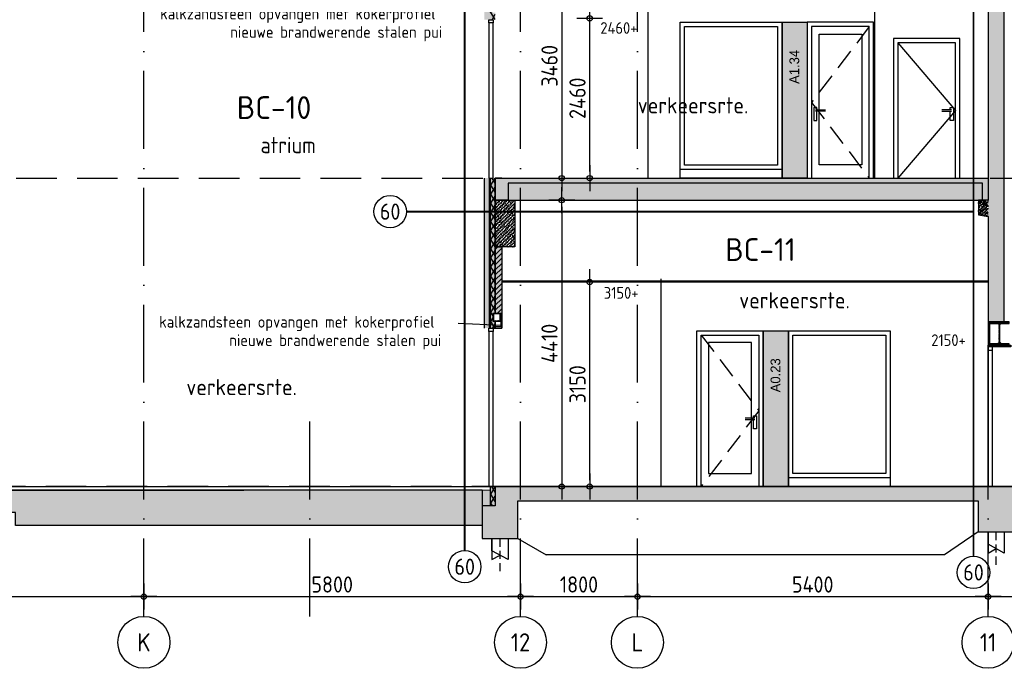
# Model space of a CAD drawing. Header units: millimetres. Extents: x -14070 to 121216, y 14949 to 85047.
# Tile 4 of 33: x 14787 to 29950, y 16840 to 26830. Entities that reach past the tile are written whole.
import ezdxf
from ezdxf.enums import TextEntityAlignment as Align

# ---------------------------------------------------------------- set-up
doc = ezdxf.new("R2010")
doc.units = ezdxf.units.MM
doc.header["$LTSCALE"] = 100
for name, pattern in [('ACAD_ISO10W100', [18, 12, -3, 0, -3]), ('gevels$0$ACAD_ISO10W100', [18, 12, -3, 0, -3]), ('HIDDEN', [9.525, 6.35, -3.175]), ('HIDDEN2', [0.1875, 0.125, -0.0625])]:
    doc.linetypes.add(name, pattern=pattern)
doc.layers.get('Defpoints').update_dxf_attribs({"color": 181})
for name, color, linetype in [('A--L$7--_stramien', 1, 'Continuous'), ('A--L28--_hoofddraagkonstrukties', 3, 'Continuous'), ('A--L65--_beveiligingsinstallaties', 1, 'Continuous'), ('A--T$7--_stramien', 7, 'Continuous'), ('AM$1A---_MAATVOERING', 2, 'Continuous'), ('BURO_hoogtelijnen', 8, 'Continuous'), ('BURO_maaiveld', 7, 'Continuous'), ('BURO_tekst', 7, 'Continuous'), ('Detail_arcering_rood', 1, 'Continuous'), ('Detail_beton', 4, 'Continuous'), ('Detail_isolatie', 1, 'Continuous'), ('Detail_kalkzandsteen', 4, 'Continuous'), ('Detail_prefabbeton', 4, 'Continuous'), ('gevels$0$A--L$7--_stramien', 1, 'Continuous'), ('HATCH', 7, 'Continuous'), ('WIDE', 7, 'Continuous')]:
    doc.layers.add(name, color=color, linetype=linetype)
doc.layers.add('SCHIJF', color=7, linetype='Continuous', true_color=0xb1c9df)
doc.layers.add('signs', color=7, linetype='Continuous', true_color=0x5f76a8)
doc.styles.add('BRON maatvoering', font='isocp.shx')
doc.styles.add('BRON standaard', font='isocp.shx')
doc.styles.add('BURO maatvoering', font='isocp.shx')
doc.styles.add('JINX standaard', font='isocp.shx')
doc.styles.add('MAAR_logotekst', font='DIN1451Com-Mittelschrift.ttf')
doc.styles.add('MAAR_stempel', font='LTe50146.ttf')
doc.dimstyles.new('BURO maatvoering 1-100', dxfattribs={"dimscale": 100, "dimtxt": 2.5, "dimasz": 1, "dimexe": 125, "dimexo": 0, "dimtad": 1, "dimdec": 0, "dimzin": 12, "dimdsep": 46, "dimtxsty": 'BRON maatvoering', "dimblk": 'BURO_maatvoeringssymbool_01', "dimcen": 2, "dimse1": 1, "dimse2": 1, "dimclrd": 1, "dimclrt": 7, "dimadec": 0, "dimazin": 0, "dimtfac": 1, "dimtdec": 0, "dimtix": 1, "dimtofl": 0, "dimtmove": 0, "dimatfit": 3, "dimldrblk": 'DOT', "dimfxl": 1, "dimtolj": 1, "dimtzin": 0, "dimarcsym": 0})

# ---------------------------------------------------------------- blocks, each defined once
blk = doc.blocks.new('BURO_maatvoeringssymbool_01')
at = {"color": 1}
for p, q in [((0, -2), (0, 2)), ((-2, 0), (2, 0))]:
    blk.add_line(p, q, dxfattribs=at)
blk.add_circle((0, 0), 0.4, dxfattribs=at)
blk = doc.blocks.new('*D140')
at = {"layer": 'AM$1A---_MAATVOERING', "color": 1, "lineweight": -2, "transparency": 16777216}
blk.add_line((9200, 17944), (16600, 17944), dxfattribs=at)
at = {"layer": 'Defpoints', "color": 0, "transparency": 16777216}
for p in [(16700, 17944), (9100, 17640), (16700, 17640)]:
    blk.add_point(p, dxfattribs=at)
at = {"layer": 'AM$1A---_MAATVOERING', "color": 1, "lineweight": -2, "transparency": 16777216, "xscale": 100, "yscale": 100, "zscale": 100, "rotation": 180}
blk.add_blockref('BURO_maatvoeringssymbool_01', (9100, 17944), dxfattribs=at)
at = {"layer": 'AM$1A---_MAATVOERING', "color": 1, "lineweight": -2, "transparency": 16777216, "xscale": 100, "yscale": 100, "zscale": 100}
blk.add_blockref('BURO_maatvoeringssymbool_01', (16700, 17944), dxfattribs=at)
at = {"layer": 'AM$1A---_MAATVOERING', "color": 7, "transparency": 16777216, "insert": (12900, 18131), "char_height": 250, "attachment_point": 5, "style": 'BRON maatvoering'}
blk.add_mtext('\\A1;7600', dxfattribs=at)
blk = doc.blocks.new('_Dot')
at = {"color": 0, "linetype": 'ByBlock', "lineweight": -2}
blk.add_line((-0.5, 0), (-1, 0), dxfattribs=at)
at = {"color": 0, "linetype": 'ByBlock', "const_width": 0.5}
blk.add_lwpolyline([(-0.25, 0, 1), (0.25, 0, 1)], format="xyb", close=True, dxfattribs=at)
blk = doc.blocks.new('*D141')
at = {"layer": 'AM$1A---_MAATVOERING', "color": 1, "lineweight": -2, "transparency": 16777216}
blk.add_line((16800, 17944), (22400, 17944), dxfattribs=at)
at = {"layer": 'Defpoints', "color": 0, "transparency": 16777216}
for p in [(22500, 19140), (22500, 17944), (16700, 17640)]:
    blk.add_point(p, dxfattribs=at)
at = {"layer": 'AM$1A---_MAATVOERING', "color": 1, "lineweight": -2, "transparency": 16777216, "xscale": 100, "yscale": 100, "zscale": 100, "rotation": 180}
blk.add_blockref('BURO_maatvoeringssymbool_01', (16700, 17944), dxfattribs=at)
at = {"layer": 'AM$1A---_MAATVOERING', "color": 1, "lineweight": -2, "transparency": 16777216, "xscale": 100, "yscale": 100, "zscale": 100}
blk.add_blockref('BURO_maatvoeringssymbool_01', (22500, 17944), dxfattribs=at)
at = {"layer": 'AM$1A---_MAATVOERING', "color": 7, "transparency": 16777216, "insert": (19600, 18131), "char_height": 250, "attachment_point": 5, "style": 'BRON maatvoering'}
blk.add_mtext('\\A1;5800', dxfattribs=at)
blk = doc.blocks.new('*D142')
at = {"layer": 'AM$1A---_MAATVOERING', "color": 1, "lineweight": -2, "transparency": 16777216}
blk.add_line((22600, 17944), (24200, 17944), dxfattribs=at)
at = {"layer": 'Defpoints', "color": 0, "transparency": 16777216}
for p in [(22500, 19140), (24300, 19140), (24300, 17944)]:
    blk.add_point(p, dxfattribs=at)
at = {"layer": 'AM$1A---_MAATVOERING', "color": 1, "lineweight": -2, "transparency": 16777216, "xscale": 100, "yscale": 100, "zscale": 100, "rotation": 180}
blk.add_blockref('BURO_maatvoeringssymbool_01', (22500, 17944), dxfattribs=at)
at = {"layer": 'AM$1A---_MAATVOERING', "color": 1, "lineweight": -2, "transparency": 16777216, "xscale": 100, "yscale": 100, "zscale": 100}
blk.add_blockref('BURO_maatvoeringssymbool_01', (24300, 17944), dxfattribs=at)
at = {"layer": 'AM$1A---_MAATVOERING', "color": 7, "transparency": 16777216, "insert": (23400, 18131), "char_height": 250, "attachment_point": 5, "style": 'BRON maatvoering'}
blk.add_mtext('\\A1;1800', dxfattribs=at)
blk = doc.blocks.new('*D143')
at = {"layer": 'AM$1A---_MAATVOERING', "color": 1, "lineweight": -2, "transparency": 16777216}
blk.add_line((24400, 17944), (29600, 17944), dxfattribs=at)
at = {"layer": 'Defpoints', "color": 0, "transparency": 16777216}
for p in [(24300, 19140), (29700, 19140), (29700, 17944)]:
    blk.add_point(p, dxfattribs=at)
at = {"layer": 'AM$1A---_MAATVOERING', "color": 1, "lineweight": -2, "transparency": 16777216, "xscale": 100, "yscale": 100, "zscale": 100, "rotation": 180}
blk.add_blockref('BURO_maatvoeringssymbool_01', (24300, 17944), dxfattribs=at)
at = {"layer": 'AM$1A---_MAATVOERING', "color": 1, "lineweight": -2, "transparency": 16777216, "xscale": 100, "yscale": 100, "zscale": 100}
blk.add_blockref('BURO_maatvoeringssymbool_01', (29700, 17944), dxfattribs=at)
at = {"layer": 'AM$1A---_MAATVOERING', "color": 7, "transparency": 16777216, "insert": (27000, 18131), "char_height": 250, "attachment_point": 5, "style": 'BRON maatvoering'}
blk.add_mtext('\\A1;5400', dxfattribs=at)
blk = doc.blocks.new('*D144')
at = {"layer": 'AM$1A---_MAATVOERING', "color": 1, "lineweight": -2, "transparency": 16777216}
blk.add_line((29800, 17944), (36800, 17944), dxfattribs=at)
at = {"layer": 'Defpoints', "color": 0, "transparency": 16777216}
for p in [(29700, 19140), (36900, 17944), (36900, 17640)]:
    blk.add_point(p, dxfattribs=at)
at = {"layer": 'AM$1A---_MAATVOERING', "color": 1, "lineweight": -2, "transparency": 16777216, "xscale": 100, "yscale": 100, "zscale": 100, "rotation": 180}
blk.add_blockref('BURO_maatvoeringssymbool_01', (29700, 17944), dxfattribs=at)
at = {"layer": 'AM$1A---_MAATVOERING', "color": 1, "lineweight": -2, "transparency": 16777216, "xscale": 100, "yscale": 100, "zscale": 100}
blk.add_blockref('BURO_maatvoeringssymbool_01', (36900, 17944), dxfattribs=at)
at = {"layer": 'AM$1A---_MAATVOERING', "color": 7, "transparency": 16777216, "insert": (33300, 18131), "char_height": 250, "attachment_point": 5, "style": 'BRON maatvoering'}
blk.add_mtext('\\A1;7200', dxfattribs=at)
blk = doc.blocks.new('paal')
at = {"color": 1}
for points in [[(1707, -22488), (1707, -22814), (1957, -22677), (1957, -22488)], [(1957, -22488), (1957, -22814), (1832, -22745)]]:
    blk.add_lwpolyline(points, dxfattribs=at)
at = {"layer": 'BURO_hoogtelijnen', "linetype": 'HIDDEN2', "ltscale": 10}
blk.add_line((1832, -22992), (1832, -22444), dxfattribs=at)
blk = doc.blocks.new('*D391')
at = {"layer": 'AM$1A---_MAATVOERING', "color": 1, "lineweight": -2, "transparency": 16777216}
blk.add_line((23134, 27750), (23134, 24490), dxfattribs=at)
at = {"layer": 'Defpoints', "color": 0, "transparency": 16777216}
for p in [(22410, 27850), (23134, 24390), (23795, 24390)]:
    blk.add_point(p, dxfattribs=at)
at = {"layer": 'AM$1A---_MAATVOERING', "color": 1, "lineweight": -2, "transparency": 16777216, "xscale": 100, "yscale": 100, "zscale": 100}
for p, rotation in [((23134, 27850), 90), ((23134, 24390), 270)]:
    blk.add_blockref('BURO_maatvoeringssymbool_01', p, dxfattribs=dict(at, rotation=rotation))
at = {"layer": 'AM$1A---_MAATVOERING', "color": 7, "transparency": 16777216, "insert": (22946, 26120), "char_height": 250, "attachment_point": 5, "rotation": 90, "style": 'BRON maatvoering'}
blk.add_mtext('\\A1;3460', dxfattribs=at)
blk = doc.blocks.new('*D392')
at = {"layer": 'AM$1A---_MAATVOERING', "color": 1, "lineweight": -2, "transparency": 16777216}
blk.add_line((23565, 24490), (23565, 26750), dxfattribs=at)
at = {"layer": 'Defpoints', "color": 0, "transparency": 16777216}
for p in [(23565, 26850), (24562, 26850), (23818, 24390)]:
    blk.add_point(p, dxfattribs=at)
at = {"layer": 'AM$1A---_MAATVOERING', "color": 1, "lineweight": -2, "transparency": 16777216, "xscale": 100, "yscale": 100, "zscale": 100}
for p, rotation in [((23565, 26850), 90), ((23565, 24390), 270)]:
    blk.add_blockref('BURO_maatvoeringssymbool_01', p, dxfattribs=dict(at, rotation=rotation))
at = {"layer": 'AM$1A---_MAATVOERING', "color": 7, "transparency": 16777216, "insert": (23377, 25620), "char_height": 250, "attachment_point": 5, "rotation": 90, "style": 'BRON maatvoering'}
blk.add_mtext('\\A1;2460', dxfattribs=at)
blk = doc.blocks.new('*D393')
at = {"layer": 'AM$1A---_MAATVOERING', "color": 1, "lineweight": -2, "transparency": 16777216}
blk.add_line((23134, 23950), (23134, 19740), dxfattribs=at)
at = {"layer": 'Defpoints', "color": 0, "transparency": 16777216}
for p in [(22410, 24050), (23134, 19640), (24300, 19640)]:
    blk.add_point(p, dxfattribs=at)
at = {"layer": 'AM$1A---_MAATVOERING', "color": 1, "lineweight": -2, "transparency": 16777216, "xscale": 100, "yscale": 100, "zscale": 100}
for p, rotation in [((23134, 24050), 90), ((23134, 19640), 270)]:
    blk.add_blockref('BURO_maatvoeringssymbool_01', p, dxfattribs=dict(at, rotation=rotation))
at = {"layer": 'AM$1A---_MAATVOERING', "color": 7, "transparency": 16777216, "insert": (22946, 21845), "char_height": 250, "attachment_point": 5, "rotation": 90, "style": 'BRON maatvoering'}
blk.add_mtext('\\A1;4410', dxfattribs=at)
blk = doc.blocks.new('*D394')
at = {"layer": 'AM$1A---_MAATVOERING', "color": 1, "lineweight": -2, "transparency": 16777216}
blk.add_line((23565, 19740), (23565, 22690), dxfattribs=at)
at = {"layer": 'Defpoints', "color": 0, "transparency": 16777216}
for p in [(23565, 22790), (24663, 22790), (24300, 19640)]:
    blk.add_point(p, dxfattribs=at)
at = {"layer": 'AM$1A---_MAATVOERING', "color": 1, "lineweight": -2, "transparency": 16777216, "xscale": 100, "yscale": 100, "zscale": 100}
for p, rotation in [((23565, 22790), 90), ((23565, 19640), 270)]:
    blk.add_blockref('BURO_maatvoeringssymbool_01', p, dxfattribs=dict(at, rotation=rotation))
at = {"layer": 'AM$1A---_MAATVOERING', "color": 7, "transparency": 16777216, "insert": (23378, 21215), "char_height": 250, "attachment_point": 5, "rotation": 90, "style": 'BRON maatvoering'}
blk.add_mtext('\\A1;3150', dxfattribs=at)
blk = doc.blocks.new('HEB360')
at = {"layer": 'HATCH'}
h = blk.add_hatch(dxfattribs=at)
h.set_pattern_fill('ANSI32', color=256, scale=0.5, style=0)
h.set_pattern_definition([(45, (1.75, -205), (-3.3676, 3.3676), []), (45, (3.995, -205), (-3.3676, 3.3676), [])])
edge = h.paths.add_edge_path()
edge.add_line((150, -360), (150, -337.5))
edge.add_line((150, -337.5), (33.25, -337.5))
edge.add_arc((33.25, -310.5), 27, 180, 270, ccw=False)
edge.add_line((6.25, -310.5), (6.25, -49.5))
edge.add_arc((33.25, -49.5), 27, 90, 180, ccw=False)
edge.add_line((33.25, -22.5), (150, -22.5))
edge.add_line((150, -22.5), (150, 0))
edge.add_line((150, 0), (-150, 0))
edge.add_line((-150, 0), (-150, -22.5))
edge.add_line((-150, -22.5), (-33.25, -22.5))
edge.add_arc((-33.25, -49.5), 27, 0, 90, ccw=False)
edge.add_line((-6.25, -49.5), (-6.25, -310.5))
edge.add_arc((-33.25, -310.5), 27, -90, 0, ccw=False)
edge.add_line((-33.25, -337.5), (-150, -337.5))
edge.add_line((-150, -337.5), (-150, -360))
edge.add_line((-150, -360), (150, -360))
at = {"color": 3, "linetype": 'ByBlock'}
blk.add_lwpolyline([(150, -360), (150, -337.5), (33.25, -337.5, -0.41421356), (6.25, -310.5), (6.25, -49.5, -0.41421356), (33.25, -22.5), (150, -22.5), (150, 0), (-150, 0), (-150, -22.5), (-33.25, -22.5, -0.41421356), (-6.25, -49.5), (-6.25, -310.5, -0.41421356), (-33.25, -337.5), (-150, -337.5), (-150, -360)], format="xyb", close=True, dxfattribs=at)
blk = doc.blocks.new('*U349')
at = {"layer": 'HATCH'}
h = blk.add_hatch(dxfattribs=at)
h.set_pattern_fill('ANSI32', color=256, scale=0.5, style=0)
h.set_pattern_definition([(45, (-60, 0), (-3.3676, 3.3676), []), (45, (-57.755, 0), (-3.3676, 3.3676), [])])
edge = h.paths.add_edge_path(flags=16)
edge.add_line((-47.4, -6.3), (47.4, -6.3))
edge.add_arc((47.4, -12.6), 6.3, 0, 90, ccw=False)
edge.add_line((53.7, -12.6), (53.7, -107.4))
edge.add_arc((47.4, -107.4), 6.3, -90, 0, ccw=False)
edge.add_line((47.4, -113.7), (-47.4, -113.7))
edge.add_arc((-47.4, -107.4), 6.3, 180, 270, ccw=False)
edge.add_line((-53.7, -107.4), (-53.7, -12.6))
edge.add_arc((-47.4, -12.6), 6.3, 90, 180, ccw=False)
edge = h.paths.add_edge_path()
edge.add_line((-47.4, 0), (47.4, 0))
edge.add_arc((47.4, -12.6), 12.6, 0, 90, ccw=False)
edge.add_line((60, -12.6), (60, -107.4))
edge.add_arc((47.4, -107.4), 12.6, -90, 0, ccw=False)
edge.add_line((47.4, -120), (-47.4, -120))
edge.add_arc((-47.4, -107.4), 12.6, 180, 270, ccw=False)
edge.add_line((-60, -107.4), (-60, -12.6))
edge.add_arc((-47.4, -12.6), 12.6, 90, 180, ccw=False)
at = {"color": 0, "linetype": 'ByBlock'}
for points in [[(-47.4, 0), (47.4, 0, -0.4142136), (60, -12.6), (60, -107.4, -0.4142136), (47.4, -120), (-47.4, -120, -0.4142136), (-60, -107.4), (-60, -12.6, -0.4142136)], [(-47.4, -6.3), (47.4, -6.3, -0.4142136), (53.7, -12.6), (53.7, -107.4, -0.4142136), (47.4, -113.7), (-47.4, -113.7, -0.4142136), (-53.7, -107.4), (-53.7, -12.6, -0.4142136)]]:
    blk.add_lwpolyline(points, format="xyb", close=True, dxfattribs=at)
blk = doc.blocks.new('*U418')
at = {"layer": 'WIDE'}
blk.add_blockref('*U349', (0, 0), dxfattribs=at)
blk = doc.blocks.new('AL_stramlab_01_P03_BV')
at = {"color": 2, "linetype": 'Continuous', "lineweight": -2}
blk.add_circle((0, 0), 500, dxfattribs=at)
at = {"color": 4, "linetype": 'Continuous', "lineweight": -2, "style": 'BRON standaard'}
blk.add_attdef('LABEL', text='', height=350, dxfattribs=at).set_placement((0, 0), align=Align.MIDDLE_CENTER)
blk = doc.blocks.new('65_brandscheiding_01_P03_BV')
at = {"color": 3, "linetype": 'Continuous', "lineweight": -2}
blk.add_circle((0, 0), 2.5, dxfattribs=at)
at = {"color": 4, "linetype": 'Continuous', "lineweight": -2, "style": 'BURO maatvoering'}
blk.add_attdef('BURO_BRSCH:MIN', text='', height=2.5, dxfattribs=at).set_placement((0, 0), align=Align.MIDDLE_CENTER)

msp = doc.modelspace()

# ---------------------------------------------------------------- hatches: boundary and pattern name
at = {"layer": 'BURO_maaiveld'}
msp.add_hatch(color=80, dxfattribs=at).paths.add_polyline_path([(1225, 19540), (1525, 19590), (21910.3, 19590), (21910.3, 19040), (14725, 19040), (14725, 19240), (1225, 19240)])
at = {"layer": 'Detail_arcering_rood'}
h = msp.add_hatch(color=60, dxfattribs=at)
h.dxf.hatch_style = 1
h.paths.add_polyline_path([(22040.3, 19640), (22110.3, 19640), (22110.3, 19340), (22040.3, 19340)])
h.paths.add_polyline_path([(22110.3, 30720), (22075.4, 30720), (22075.4, 30840), (22110.3, 30840), (22110.3, 31880), (22261.5, 31880), (22261.5, 32537), (21944.6, 32537), (21944.6, 30630), (22110.3, 30630)])
h.paths.add_polyline_path([(22075.4, 22306), (22210.3, 22306), (22210.3, 23330), (22110.3, 23330), (22110.3, 24390), (21944.6, 24390), (21944.6, 22080), (22110.3, 22080), (22110.3, 22186), (22075.4, 22186)])
h.paths.add_polyline_path([(22110.3, 26830), (22110.3, 26936), (22075.4, 26936), (22075.4, 27056), (22210.3, 27056), (22210.3, 27130), (22110.3, 27130), (22110.3, 28190), (21944.6, 28190), (21944.6, 26830)])
h = msp.add_hatch(dxfattribs=at)
h.set_pattern_fill('ISOLATIE', color=256, scale=70, style=0)
h.set_pattern_definition([(60, (-242345.526, -85057.98), (-60.621778, 35), []), (120, (-242345.526, -85057.98), (-60.621778, -35), [])])
h.paths.add_polyline_path([(22110.3, 30630), (22040.3, 30630), (22040.3, 32508.5), (22110.3, 32508.5)])
h.paths.add_polyline_path([(22040.3, 19640), (22110.3, 19640), (22110.3, 19340), (22040.3, 19340)])
h.paths.add_polyline_path([(22110.3, 22186), (22075.4, 22186), (22075.4, 22306), (22110.3, 22306), (22110.3, 24390), (22040.3, 24390), (22040.3, 22080), (22110.3, 22080)])
h.paths.add_polyline_path([(22110.3, 26936), (22075.4, 26936), (22075.4, 27056), (22110.3, 27056), (22110.3, 28190), (22040.3, 28190), (22040.3, 26830), (22110.3, 26830)])
h = msp.add_hatch(dxfattribs=at)
h.set_pattern_fill('PREFB', color=256, scale=2, angle=359.41034, style=0)
h.set_pattern_definition([(44.41034, (-4429.26, 7e-12), (-26.872023, 27.430902), []), (16.41034, (-4429.26, 7e-12), (10.643048, 31.823198), [0, -32.64, -18.48, 0, -26.88]), (47.41034, (-4429.26, 7e-12), (-7.031695, 32.542822), [0, -32.32, 0, -32.96, 0, -26.56]), (70.41034, (-4429.26, 7e-12), (-18.886725, 27.101033), [0, -32, 0, -192, -26.32])])
h.paths.add_polyline_path([(29950.7, 31540), (29700.7, 31540), (29700.7, 22175), (29950.7, 22175)])
h = msp.add_hatch(dxfattribs=at)
h.set_pattern_fill('BETON', color=256, scale=2, style=0)
h.set_pattern_definition([(17, (1e-11, -3800), (10.314982, 31.931044), [0, -32.64, -18.48, 0, -26.88]), (48, (1e-11, -3800), (-7.366232, 32.468733), [0, -32.32, 0, -32.96, 0, -26.56]), (71, (1e-11, -3800), (-19.16463, 26.905229), [0, -32, 0, -19.2, -26.32])])
h.paths.add_polyline_path([(22110.3, 24050), (22110.3, 24390), (29700.7, 24390), (29700.7, 24050), (29616, 24050), (29616, 24310), (22310.3, 24310), (22310.3, 24050)])
h = msp.add_hatch(dxfattribs=at)
h.set_pattern_fill('PREFB', color=256, scale=2, style=0)
h.set_pattern_definition([(45, (-29154.904, 159274.02), (-27.1529, 27.1529), []), (17, (-29154.904, 159274.018), (10.314982, 31.9310436), [0, -32.64, -18.48, 0, -26.88]), (48, (-29154.904, 159274.018), (-7.3662316, 32.468733), [0, -32.32, 0, -32.96, 0, -26.56]), (71, (-29154.904, 159274.018), (-19.1646307, 26.9052286), [0, -32, 0, -192, -26.32])])
h.paths.add_polyline_path([(22310.3, 24050), (29616, 24050), (29616, 24310), (22310.3, 24310)])
h = msp.add_hatch(dxfattribs=at)
h.set_pattern_fill('PREFB', color=256, scale=2, angle=359.41034, style=0)
h.set_pattern_definition([(44.41034, (-38745.968, 0), (-26.872023, 27.430902), []), (16.41034, (-38745.968, 0), (10.643048, 31.823198), [0, -32.64, -18.48, 0, -26.88]), (47.41034, (-38745.968, 0), (-7.031695, 32.542822), [0, -32.32, 0, -32.96, 0, -26.56]), (70.41034, (-38745.968, 0), (-18.886725, 27.101033), [0, -32, 0, -192, -26.32])])
h.paths.add_polyline_path([(22110.3, 24050), (22410.3, 24050), (22410.3, 23330), (22110.3, 23330)])
h = msp.add_hatch(dxfattribs=at)
h.set_pattern_fill('PREFB', color=256, scale=2, angle=359.41034, style=0)
h.set_pattern_definition([(44.41034, (-32399.26, -3800), (-26.872023, 27.430902), []), (16.41034, (-32399.259, -3800), (10.643048, 31.823198), [0, -32.64, -18.48, 0, -26.88]), (47.41034, (-32399.259, -3800), (-7.031695, 32.542822), [0, -32.32, 0, -32.96, 0, -26.56]), (70.41034, (-32399.259, -3800), (-18.886725, 27.101033), [0, -32, 0, -192, -26.32])])
h.paths.add_polyline_path([(29550.7, 24050), (29700.7, 24050), (29700.7, 23800), (29550.7, 23825)])
h = msp.add_hatch(dxfattribs=at)
h.set_pattern_fill('KALKZ', color=256, style=0)
h.set_pattern_definition([(45, (-255398.97, -81467.98), (-38.890873, 38.890873), [])])
h.paths.add_polyline_path([(22110.3, 22306), (22210.3, 22306), (22210.3, 23330), (22110.3, 23330)])
h = msp.add_hatch(dxfattribs=at)
h.set_pattern_fill('BETON', color=256, scale=2, style=0)
h.set_pattern_definition([(17, (-290, 0), (10.314982, 31.931044), [0, -32.64, -18.48, 0, -26.88]), (48, (-290, 0), (-7.366232, 32.468733), [0, -32.32, 0, -32.96, 0, -26.56]), (71, (-290, 0), (-19.16463, 26.905229), [0, -32, 0, -19.2, -26.32])])
h.paths.add_polyline_path([(22110.3, 19640), (22110.3, 19340), (21910.3, 19340), (21910.3, 18840), (22460.3, 18840), (22460.3, 19420), (29550, 19420), (29550, 18940), (30100, 18940), (30100, 19420), (35555, 19420), (35555, 18940), (36105, 18940), (36105, 19420), (38580, 19420), (38580, 18240), (38430, 18240), (38430, 17940), (42080, 17940), (42080, 18240), (41930, 18240), (41930, 19640), (41680, 19640), (41680, 18240), (38839.8, 18240), (38830, 19640)])

# ---------------------------------------------------------------- linework, layer by layer
at = {"color": 1}
for p, q in [((24461.7, 27850), (24461.7, 24390)), ((24662.7, 22840), (24662.7, 19640)), ((29700.7, 21790), (29700, 19640)), ((29700.7, 19640), (29700.7, 21790)), ((29770.7, 19640), (29770.7, 21790))]:
    msp.add_line(p, q, dxfattribs=at)
for p, q in [((27950, 27850), (27950, 24390)), ((22210.3, 22810), (29700.7, 22810)), ((22210.3, 22790), (29700.7, 22790))]:
    msp.add_line(p, q)
at = {"color": 4}
msp.add_line((-6395, 19540), (22040.3, 19590), dxfattribs=at)
at = {"color": 8}
for p, q in [((22460.3, 18840), (22893.3, 18590)), ((29550, 18940), (29027.3, 18590)), ((29027.3, 18590), (22893.3, 18590))]:
    msp.add_line(p, q, dxfattribs=at)
for points in [[(22081.3, 26780), (22011.3, 26780), (22011.3, 26830), (22081.3, 26830)], [(26527, 24390), (24960, 24390), (24960, 26790), (26527, 26790)], [(24960, 26790), (26527, 26790), (26527, 24523), (24960, 24523)], [(22210.3, 22179), (22110.3, 22179), (22110.3, 22080), (22210.3, 22080)], [(29700.7, 22175), (29700.7, 21815), (29725.7, 21815), (29725.7, 22175)], [(22081.3, 22030), (22011.3, 22030), (22011.3, 22080), (22081.3, 22080)], [(26236, 19640), (25216, 19640), (25216, 22040), (26236, 22040)], [(28192, 19640), (26625, 19640), (26625, 22040), (28192, 22040)], [(26625, 22040), (28192, 22040), (28192, 19773), (26625, 19773)], [(30050.7, 21815), (30050.7, 21790), (29700.7, 21790), (29700.7, 21815)]]:
    msp.add_lwpolyline(points, close=True)
at = {"color": 1}
for points in [[(22081.3, 26780), (22011.3, 26780), (22011.3, 24390), (22081.3, 24390)], [(25027, 26723), (26460, 26723), (26460, 24590), (25027, 24590)], [(26916, 24390), (27936, 24390), (27936, 26790), (26916, 26790)], [(27869, 26723), (26983, 26723), (26983, 24390), (27869, 24390)], [(27755, 24592.6), (27097, 24592.6), (27097, 26609), (27755, 26609)], [(28245.3, 24390), (29265.3, 24390), (29265.3, 26540), (28245.3, 26540)], [(29198.3, 26473), (28312.3, 26473), (28312.3, 24390), (29198.3, 24390)], [(22081.3, 22030), (22011.3, 22030), (22011.3, 19640), (22081.3, 19640)], [(25283, 21973), (26169, 21973), (26169, 19640), (25283, 19640)], [(25397, 19842.6), (26055, 19842.6), (26055, 21859), (25397, 21859)], [(26692, 21973), (28125, 21973), (28125, 19840), (26692, 19840)]]:
    msp.add_lwpolyline(points, close=True, dxfattribs=at)
at = {"color": 253, "true_color": 0xa5a6ac}
for points in [[(26527, 26790), (26916, 26790), (26916, 24390), (26527, 24390)], [(26236, 22040), (26625, 22040), (26625, 19640), (26236, 19640)]]:
    msp.add_lwpolyline(points, close=True, dxfattribs=at)
at = {"color": 8, "linetype": 'HIDDEN', "ltscale": 0.5}
for points in [[(27869, 26723), (26983, 25556.5), (27869, 24390)], [(25283, 21973), (26169, 20806.5), (25283, 19640)]]:
    msp.add_lwpolyline(points, dxfattribs=at)
at = {"color": 8}
msp.add_lwpolyline([(28312.3, 26473), (29198.3, 25431.5), (28312.3, 24390)], dxfattribs=at)
for points in [[(27065.6, 25440.2), (27065.6, 25476.4), (27015.6, 25476.4), (27015.6, 25276.4), (27065.6, 25276.4), (27065.6, 25420.2)], [(29115.7, 25440.2), (29115.7, 25476.4), (29165.7, 25476.4), (29165.7, 25276.4), (29115.7, 25276.4), (29115.7, 25420.2)], [(27044.5, 25440.2), (27194.5, 25440.2)], [(27194.5, 25420.2), (27044.5, 25420.2)], [(29136.8, 25440.2), (28986.8, 25440.2)], [(28986.8, 25420.2), (29136.8, 25420.2)], [(21944.6, 22080), (21944.6, 24390)], [(21944.6, 22080), (21944.6, 24390)], [(22019.6, 24390), (22019.6, 22080)], [(22210.3, 24390), (22110.3, 24390), (22110.3, 23330), (22210.3, 23330), (22210.3, 22080)], [(29770.7, 21790), (29700.7, 21790), (29700.7, 21740), (29770.7, 21740), (29770.7, 21790)], [(26107.5, 20690.2), (25957.5, 20690.2)], [(25957.5, 20670.2), (26107.5, 20670.2)], [(26086.4, 20690.2), (26086.4, 20726.4), (26136.4, 20726.4), (26136.4, 20526.4), (26086.4, 20526.4), (26086.4, 20670.2)], [(22210.3, 19640), (22110.3, 19640), (22110.3, 19340), (22040.3, 19340), (22040.3, 19640), (21944.6, 19640)], [(22019.6, 19640), (21944.6, 19640)], [(22210.3, 19640), (22110.3, 19640), (22110.3, 19340)]]:
    msp.add_lwpolyline(points)
at = {"color": 7}
msp.add_lwpolyline([(22110.3, 24050), (22110.3, 24390), (29700.7, 24390), (29700.7, 24050), (29616, 24050), (29616, 24310), (22310.3, 24310), (22310.3, 24050)], close=True, dxfattribs=at)
at = {"color": 9}
for points in [[(22075.4, 22198.6), (22075.4, 22186), (22110.3, 22186), (22110.3, 22080), (22210.3, 22080), (22210.3, 22306), (22075.4, 22306)], [(22081.3, 22080), (22210.3, 22080), (22210.3, 22098), (22081.3, 22098)]]:
    msp.add_lwpolyline(points, close=True, dxfattribs=at)
at = {"color": 2}
msp.add_lwpolyline([(22115.2, 22186), (22195.4, 22186), (22195.4, 22098), (22115.2, 22098)], close=True, dxfattribs=at)
at = {"layer": 'A--L$7--_stramien', "color": 1, "linetype": 'ACAD_ISO10W100', "lineweight": -3}
for p, q in [((16700, 17640), (16700, 20640)), ((19257.6, 17640), (19257.6, 20640)), ((22500, 17640), (22500, 20640)), ((24300, 17640), (24300, 20640)), ((29700, 17640), (29700, 20640))]:
    msp.add_line(p, q, dxfattribs=at)
at = {"layer": 'A--L65--_beveiligingsinstallaties', "color": 1, "linetype": 'ACAD_ISO10W100', "ltscale": 0.3, "true_color": 0xf50004, "const_width": 30}
for points in [[(21641, 18655), (21641, 33640.5)], [(29476, 18567), (29476, 33552.5)], [(29476, 23873.9), (20742.4, 23873.9)]]:
    msp.add_lwpolyline(points, dxfattribs=at)
at = {"layer": 'BURO_hoogtelijnen', "linetype": 'HIDDEN2', "ltscale": 50}
for p, q in [((-5891.8, 24390), (103000, 24390)), ((103000, 19640), (-5891.8, 19640))]:
    msp.add_line(p, q, dxfattribs=at)
at = {"layer": 'BURO_maaiveld', "color": 80}
msp.add_lwpolyline([(1225, 19540), (1525, 19590), (21910.3, 19590), (21910.3, 19040), (14725, 19040), (14725, 19240), (1225, 19240)], close=True, dxfattribs=at)
msp.add_solid([(21910.3, 19588.1), (22040.3, 19590), (21910.3, 19340), (22040.3, 19340)], dxfattribs=at)
at = {"layer": 'BURO_tekst', "color": 1}
msp.add_line((21541, 22157), (22203, 22126), dxfattribs=at)
at = {"layer": 'Defpoints'}
msp.add_line((-5891.8, 19640), (103000, 19640), dxfattribs=at)
msp.add_line((-5891.8, 19640), (103000, 19640), dxfattribs=at)
at = {"layer": 'Detail_beton'}
for points in [[(29700.7, 23800), (29700.7, 22175), (29950.7, 22175), (29950.7, 31540), (29700.7, 31540), (29700.7, 27850)], [(29700.7, 27600), (29700.7, 24050)], [(29700.7, 24050), (29550.7, 24050), (29550.7, 23825), (29700.7, 23800)], [(41680, 18240), (38839.8, 18240), (38830, 19640), (22110.3, 19640), (22110.3, 19340), (21910.3, 19340), (21910.3, 18840), (22460.3, 18840), (22460.3, 19420), (29550, 19420), (29550, 18940), (30100, 18940), (30100, 19420), (35555, 19420), (35555, 18940), (36105, 18940), (36105, 19420), (38580, 19420), (38580, 18240), (38430, 18240), (38430, 17940), (42080, 17940)]]:
    msp.add_lwpolyline(points, dxfattribs=at)
msp.add_lwpolyline([(22110.3, 24050), (22410.3, 24050), (22410.3, 23330), (22110.3, 23330)], close=True, dxfattribs=at)
at = {"layer": 'Detail_isolatie'}
for points in [[(22040.3, 22080), (22040.3, 24390)], [(22110.3, 24390), (22110.3, 22306)], [(22110.3, 22186), (22110.3, 22080)], [(22110.3, 19640), (22110.3, 19340), (22040.3, 19340), (22040.3, 19640)]]:
    msp.add_lwpolyline(points, dxfattribs=at)
at = {"layer": 'Detail_kalkzandsteen'}
msp.add_line((22110.3, 22306), (22210.3, 22306), dxfattribs=at)
for points in [[(22210.3, 24390), (22110.3, 24390)], [(22110.3, 22306), (22110.3, 23330), (22210.3, 23330), (22210.3, 22306)], [(22110.3, 22080), (22110.3, 22186)], [(22210.3, 19640), (22110.3, 19640)]]:
    msp.add_lwpolyline(points, dxfattribs=at)
at = {"layer": 'Detail_prefabbeton'}
msp.add_lwpolyline([(22310.3, 24050), (29616, 24050), (29616, 24310), (22310.3, 24310)], close=True, dxfattribs=at)
at = {"layer": 'gevels$0$A--L$7--_stramien', "color": 1, "linetype": 'gevels$0$ACAD_ISO10W100', "lineweight": -3}
for p, q in [((16700, 17640), (16700, 34880)), ((22500, 17640), (22500, 34880)), ((24300, 17640), (24300, 34880))]:
    msp.add_line(p, q, dxfattribs=at)
at = {"layer": 'SCHIJF'}
for points in [[(26527, 26790), (26916, 26790), (26527, 24390), (26916, 24390)], [(26236, 22040), (26625, 22040), (26236, 19640), (26625, 19640)]]:
    msp.add_solid(points, dxfattribs=at)

# ---------------------------------------------------------------- block references
msp.add_blockref('HEB360', (29875.7, 22175))
at = {"xscale": -1}
for p in [(31657, 41428.2), (24017.3, 41328.2)]:
    msp.add_blockref('paal', p, dxfattribs=at)
at = {"layer": 'A--L28--_hoofddraagkonstrukties', "color": 1, "xscale": -1}
msp.add_blockref('*U418', (22135.4, 22306), dxfattribs=at)
at = {"layer": 'A--L65--_beveiligingsinstallaties', "color": 1, "linetype": 'Continuous', "lineweight": -3, "xscale": 100, "yscale": 100, "zscale": 100}
for p in [(20492.4, 23873.9), (21641, 18405), (29476, 18317)]:
    msp.add_blockref('65_brandscheiding_01_P03_BV', p, dxfattribs=at).add_auto_attribs({'BURO_BRSCH:MIN': '60'})
at = {"layer": 'A--T$7--_stramien', "color": 7, "linetype": 'Continuous', "lineweight": -3, "xscale": 0.8, "yscale": 0.8, "zscale": 0.8}
for p, values in [((16700, 17240), {'LABEL': 'K'}), ((22500, 17240), {'LABEL': '12'}), ((24300, 17240), {'LABEL': 'L'}), ((29700, 17240), {'LABEL': '11'})]:
    msp.add_blockref('AL_stramlab_01_P03_BV', p, dxfattribs=at).add_auto_attribs(values)

# ---------------------------------------------------------------- texts
at = {"layer": 'BURO_tekst', "color": 1}
for s, style, p in [('kalkzandsteen opvangen met kokerprofiel', 'JINX standaard', (16951, 26834.1)), ('nieuwe brandwerende stalen pui', 'JINX standaard', (18031, 26551.1)), ('2460+', 'BRON standaard', (23729.5, 26612.2)), ('3150+', 'BRON standaard', (23782.5, 22532.2)), ('kalkzandsteen opvangen met kokerprofiel', 'JINX standaard', (16936, 22087.1)), ('nieuwe brandwerende stalen pui', 'JINX standaard', (18016, 21804.1)), ('2150+', 'BRON standaard', (28825.5, 21804.2))]:
    msp.add_text(s, height=180, dxfattribs=dict(at, style=style)).set_placement(p)
at = {"layer": 'BURO_tekst', "color": 1, "linetype": 'ACAD_ISO10W100', "ltscale": 0.3, "true_color": 0xf50004, "style": 'MAAR_logotekst'}
for s, p in [('BC-10', (18130.9, 25301.5)), ('BC-11', (25652.9, 23114.5))]:
    msp.add_text(s, height=350, dxfattribs=at).set_placement(p)
at = {"layer": 'BURO_tekst', "color": 2, "style": 'BRON standaard'}
for s, p in [('verkeersrte.', (24305.8, 25387)), ('atrium', (18496, 24774)), ('verkeersrte.', (25868.7, 22384)), ('verkeersrte.', (17354, 21047))]:
    msp.add_text(s, height=250, dxfattribs=at).set_placement(p)
at = {"layer": 'signs', "style": 'MAAR_stempel'}
for s, p in [('A1.34', (26791.7, 25841.1)), ('A0.23', (26500.7, 21091.1))]:
    msp.add_text(s, height=150, rotation=90, dxfattribs=at).set_placement(p)

# ---------------------------------------------------------------- dimensions: what is measured, and where the dimension line sits
at = {"layer": 'AM$1A---_MAATVOERING'}
for base, p1, p2, picture, middle in [((23134, 24390), (22410.3, 27850), (23795, 24390), '*D391', (22946.5, 26120)), ((23565, 26850), (23818, 24390), (24561.7, 26850), '*D392', (23377.5, 25620)), ((23134, 19640), (22410.3, 24050), (24300, 19640), '*D393', (22946.5, 21845)), ((23565, 22790), (24300, 19640), (24662.7, 22790), '*D394', (23377.5, 21215))]:
    dim = msp.add_linear_dim(base=base, p1=p1, p2=p2, angle=90, dimstyle='BURO maatvoering 1-100', dxfattribs=at)
    dim.commit()
    dim.dimension.update_dxf_attribs({"geometry": picture, "text_midpoint": middle})
for base, p1, p2, picture, middle in [((22500, 17943.6), (16700, 17640), (22500, 19140), '*D141', (19600, 18131.1)), ((24300, 17943.6), (22500, 19140), (24300, 19140), '*D142', (23400, 18131.1)), ((29700, 17943.6), (24300, 19140), (29700, 19140), '*D143', (27000, 18131.1)), ((36900, 17943.6), (29700, 19140), (36900, 17640), '*D144', (33300, 18131.2)), ((16700, 17943.6), (9100, 17640), (16700, 17640), '*D140', (12900, 18131.1))]:
    dim = msp.add_linear_dim(base=base, p1=p1, p2=p2, dimstyle='BURO maatvoering 1-100', override={"dimtmove": 1}, dxfattribs=at)
    dim.commit()
    dim.dimension.update_dxf_attribs({"geometry": picture, "text_midpoint": middle})

doc.saveas('drawing.dxf')
